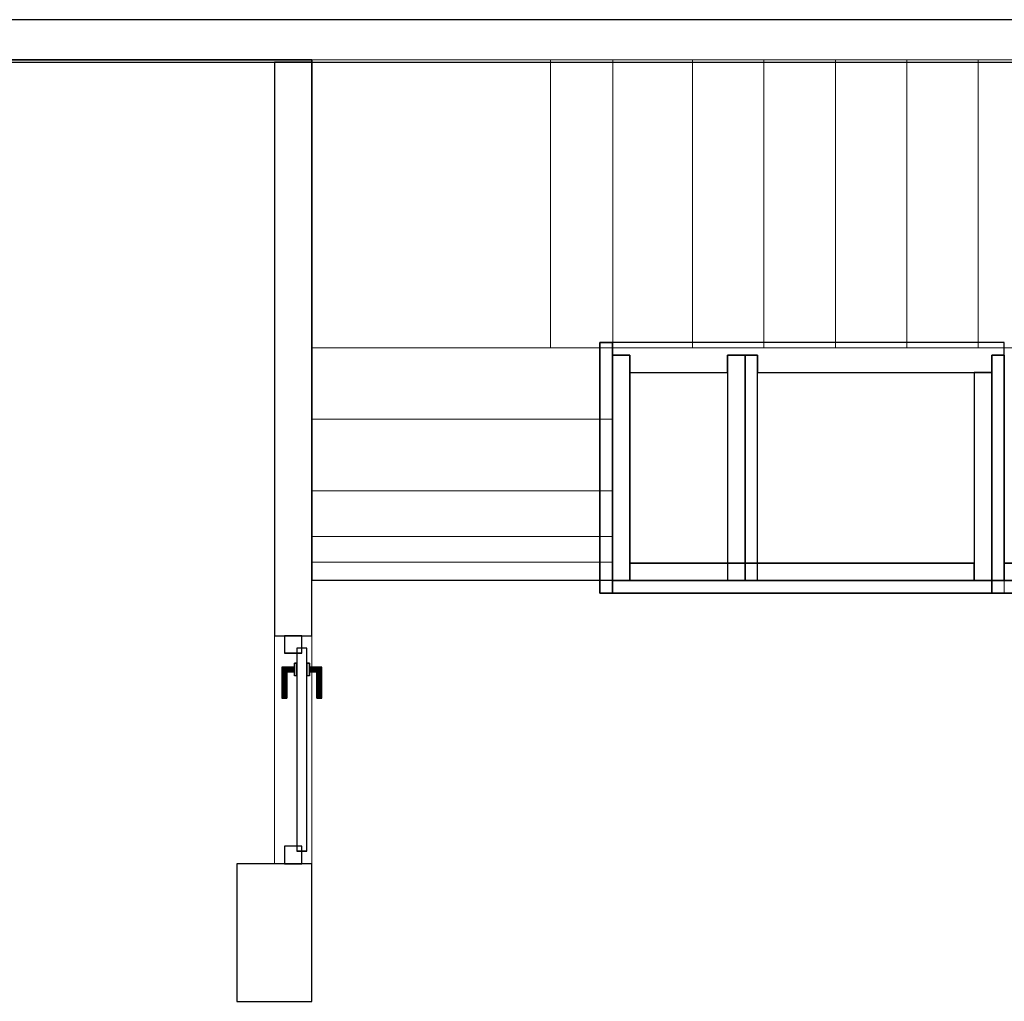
# Model space of a CAD drawing. Header units: metres. Extents: x 397.7 to 427.5, y 12.8 to 28.3.
# Tile 5 of 9: x 409.7 to 413.6, y 24.3 to 28.2. Entities that reach past the tile are written whole.
import ezdxf

# ---------------------------------------------------------------- set-up
doc = ezdxf.new("R2010")
doc.units = ezdxf.units.M
doc.layers.add('01_CARPINTERIA', color=5, linetype='Continuous', lineweight=25, true_color=0x0000ff)
doc.layers.add('01_SUELOS', color=7, linetype='Continuous', lineweight=25, true_color=0x007f00)
for name, color, linetype, lineweight in [('A-GENM-____-OTLN', 7, 'Continuous', 18), ('A-WALL-____-MCUT', 7, 'Continuous', 25), ('A-WALL-____-OTLN', 7, 'Continuous', 25), ('S-STRS-____-OTLN', 7, 'Continuous', 18)]:
    doc.layers.add(name, color=color, linetype=linetype, lineweight=lineweight)

# ---------------------------------------------------------------- blocks, each defined once
blk = doc.blocks.new('Family - Peldaño final-151515-09_CLI_AIGUA_PSC')
at = {"layer": 'S-STRS-____-OTLN', "color": 253, "true_color": 0xaaaaaa}
for p, q in [((1.1998, 2.0879), (0, 2.0879)), ((0, 2.0879), (1.1998, 2.0879)), ((0, 2.0879), (0, 0.9379)), ((0, 0.9379), (0, 2.0879)), ((1.1998, 2.0879), (0, 2.0879)), ((0, 2.0879), (1.1998, 2.0879)), ((0, 2.0879), (0, 0.9379)), ((0, 0.9379), (0, 2.0879)), ((3.799, 2.0879), (0.952, 2.0879)), ((0.952, 2.0879), (1.1998, 2.0879)), ((0.952, 0.9379), (0.952, 2.0879)), ((1.1998, 0.9379), (1.1998, 2.0879)), ((1.1998, 2.0879), (1.1998, 0.9379)), ((1.519, 2.0879), (1.1998, 2.0879)), ((1.1998, 2.0879), (1.1998, 0.9379)), ((1.1998, 0.9379), (1.1998, 2.0879)), ((1.1998, 0.9379), (1.1998, 2.0879)), ((1.1998, 2.0879), (1.1998, 0.9379)), ((1.519, 2.0879), (1.1998, 2.0879)), ((1.1998, 2.0879), (1.519, 2.0879)), ((1.1998, 2.0879), (1.1998, 0.9379)), ((1.1998, 0.9379), (1.1998, 2.0879)), ((1.519, 0.9379), (1.519, 2.0879)), ((1.519, 2.0879), (1.804, 2.0879)), ((1.519, 0.9379), (1.519, 2.0879)), ((1.804, 2.0879), (1.519, 2.0879)), ((1.519, 2.0879), (1.804, 2.0879)), ((1.519, 2.0879), (1.519, 0.9379)), ((1.519, 0.9379), (1.519, 2.0879)), ((1.519, 0.9379), (1.519, 2.0879)), ((1.519, 2.0879), (1.519, 0.9379)), ((1.804, 2.0879), (2.089, 2.0879)), ((1.804, 0.9379), (1.804, 2.0879)), ((1.804, 0.9379), (1.804, 2.0879)), ((2.089, 2.0879), (1.804, 2.0879)), ((1.804, 2.0879), (2.089, 2.0879)), ((1.804, 2.0879), (1.804, 0.9379)), ((1.804, 0.9379), (1.804, 2.0879)), ((1.804, 0.9379), (1.804, 2.0879)), ((1.804, 2.0879), (1.804, 0.9379)), ((2.089, 2.0879), (2.374, 2.0879)), ((2.089, 0.9379), (2.089, 2.0879)), ((2.089, 0.9379), (2.089, 2.0879)), ((2.089, 0.9379), (2.089, 2.0879)), ((2.089, 2.0879), (2.089, 0.9379)), ((2.374, 2.0879), (2.089, 2.0879)), ((2.089, 2.0879), (2.374, 2.0879)), ((2.089, 2.0879), (2.089, 0.9379)), ((2.089, 0.9379), (2.089, 2.0879)), ((2.374, 2.0879), (2.659, 2.0879)), ((2.374, 0.9379), (2.374, 2.0879)), ((2.374, 0.9379), (2.374, 2.0879)), ((2.374, 0.9379), (2.374, 2.0879)), ((2.374, 2.0879), (2.374, 0.9379)), ((2.659, 2.0879), (2.374, 2.0879)), ((2.374, 2.0879), (2.659, 2.0879)), ((2.374, 2.0879), (2.374, 0.9379)), ((2.374, 0.9379), (2.374, 2.0879)), ((2.659, 2.0879), (2.944, 2.0879)), ((2.659, 0.9379), (2.659, 2.0879)), ((2.659, 0.9379), (2.659, 2.0879)), ((2.944, 2.0879), (2.659, 2.0879)), ((2.659, 2.0879), (2.944, 2.0879)), ((2.659, 2.0879), (2.659, 0.9379)), ((2.659, 0.9379), (2.659, 2.0879)), ((2.659, 0.9379), (2.659, 2.0879)), ((2.659, 2.0879), (2.659, 0.9379)), ((2.944, 2.0879), (3.229, 2.0879)), ((2.944, 0.9379), (2.944, 2.0879)), ((2.944, 0.9379), (2.944, 2.0879)), ((3.229, 2.0879), (2.944, 2.0879)), ((2.944, 2.0879), (3.229, 2.0879)), ((2.944, 2.0879), (2.944, 0.9379)), ((2.944, 0.9379), (2.944, 2.0879)), ((2.944, 0.9379), (2.944, 2.0879)), ((2.944, 2.0879), (2.944, 0.9379)), ((3.229, 2.0879), (3.514, 2.0879)), ((3.229, 0.9379), (3.229, 2.0879)), ((3.229, 0.9379), (3.229, 2.0879)), ((3.229, 0.9379), (3.229, 2.0879)), ((3.229, 2.0879), (3.229, 0.9379)), ((3.514, 2.0879), (3.229, 2.0879)), ((3.229, 2.0879), (3.514, 2.0879)), ((3.229, 2.0879), (3.229, 0.9379)), ((3.229, 0.9379), (3.229, 2.0879)), ((3.514, 2.0879), (3.799, 2.0879)), ((3.514, 0.9379), (3.514, 2.0879)), ((3.514, 0.9379), (3.514, 2.0879)), ((3.799, 2.0879), (3.514, 2.0879)), ((3.514, 2.0879), (3.799, 2.0879)), ((3.514, 2.0879), (3.514, 0.9379)), ((3.514, 0.9379), (3.514, 2.0879)), ((3.514, 0.9379), (3.514, 2.0879)), ((3.514, 2.0879), (3.514, 0.9379)), ((3.799, 2.0879), (3.799, 0.9379)), ((3.799, 0.9379), (3.799, 2.0879)), ((4.9492, 2.0879), (3.799, 2.0879)), ((3.799, 2.0879), (4.9492, 2.0879)), ((3.799, 2.0879), (3.799, 0.9379)), ((3.799, 0.9379), (3.799, 2.0879)), ((3.799, 0.9379), (3.799, 2.0879)), ((3.799, 2.0879), (3.799, 0.9379)), ((4.9492, 2.0879), (3.799, 2.0879)), ((3.799, 2.0879), (4.9492, 2.0879)), ((3.799, 2.0879), (3.799, 0.9379)), ((3.799, 0.9379), (3.799, 2.0879)), ((4.949, 0.9378), (4.9492, 2.0879)), ((4.9492, 2.0879), (4.949, 0.9378)), ((4.949, 0.9378), (4.9492, 2.0879)), ((4.9492, 2.0879), (4.949, 0.9378)), ((3.7991, 1.1372), (3.7989, 0.0002)), ((3.799, 0.9379), (3.7991, 1.1372)), ((3.7991, 1.1372), (4.9491, 1.1371)), ((4.9489, 0), (4.9491, 1.1371)), ((4.9491, 1.1371), (4.949, 0.9378)), ((0, 0.9379), (1.1998, 0.9379)), ((1.1998, 0.9379), (0, 0.9379)), ((0, 0.9379), (1.1998, 0.9379)), ((1.1998, 0.9379), (0, 0.9379)), ((0, 0.9379), (0, 0.1858)), ((0, 0.6529), (0, 0.9379)), ((0, 0.9379), (1.1998, 0.9379)), ((1.1998, 0.9379), (0, 0.9379)), ((1.1998, 0.9379), (0, 0.9379)), ((0, 0.9379), (1.1998, 0.9379)), ((0, 0.9379), (0, 0.6529)), ((0, 0.6529), (0, 0.9379)), ((1.1998, 0.9379), (0.952, 0.9379)), ((0.952, 0.9379), (3.799, 0.9379)), ((1.1998, 0.9379), (1.519, 0.9379)), ((1.1998, 0.1858), (1.1998, 0.9379)), ((1.1998, 0.9379), (1.1998, 0.6529)), ((1.1998, 0.6529), (1.1998, 0.9379)), ((1.1998, 0.9379), (1.1998, 0.6529)), ((1.1998, 0.9379), (1.519, 0.9379)), ((1.519, 0.9379), (1.1998, 0.9379)), ((1.804, 0.9379), (1.519, 0.9379)), ((1.519, 0.9379), (1.804, 0.9379)), ((1.804, 0.9379), (1.519, 0.9379)), ((2.089, 0.9379), (1.804, 0.9379)), ((1.804, 0.9379), (2.089, 0.9379)), ((2.089, 0.9379), (1.804, 0.9379)), ((2.374, 0.9379), (2.089, 0.9379)), ((2.089, 0.9379), (2.374, 0.9379)), ((2.374, 0.9379), (2.089, 0.9379)), ((2.659, 0.9379), (2.374, 0.9379)), ((2.374, 0.9379), (2.659, 0.9379)), ((2.659, 0.9379), (2.374, 0.9379)), ((2.944, 0.9379), (2.659, 0.9379)), ((2.659, 0.9379), (2.944, 0.9379)), ((2.944, 0.9379), (2.659, 0.9379)), ((3.229, 0.9379), (2.944, 0.9379)), ((2.944, 0.9379), (3.229, 0.9379)), ((3.229, 0.9379), (2.944, 0.9379)), ((3.514, 0.9379), (3.229, 0.9379)), ((3.229, 0.9379), (3.514, 0.9379)), ((3.514, 0.9379), (3.229, 0.9379)), ((3.799, 0.9379), (3.514, 0.9379)), ((3.514, 0.9379), (3.799, 0.9379)), ((3.799, 0.9379), (3.514, 0.9379)), ((3.799, 0.9379), (4.949, 0.9378)), ((4.949, 0.9378), (3.799, 0.9379)), ((4.949, 0.9378), (3.799, 0.9379)), ((3.799, 0.9379), (4.949, 0.9378)), ((3.799, 0.9379), (3.799, 0.5702)), ((3.799, 0.5702), (3.799, 0.9379)), ((3.799, 0.9379), (4.949, 0.9378)), ((4.949, 0.9378), (3.799, 0.9379)), ((4.949, 0.9378), (3.799, 0.9379)), ((3.799, 0.9379), (3.799, 0.5702)), ((3.799, 0.9379), (4.949, 0.9378)), ((4.949, 0.57), (4.949, 0.9378)), ((4.949, 0.9378), (4.949, 0.57)), ((4.949, 0.57), (4.949, 0.9378)), ((0, 0.3679), (0, 0.6529)), ((1.1998, 0.6529), (0, 0.6529)), ((1.1998, 0.6529), (0, 0.6529)), ((0, 0.6529), (1.1998, 0.6529)), ((1.1998, 0.6529), (0, 0.6529)), ((1.1998, 0.6529), (0, 0.6529)), ((0, 0.6529), (1.1998, 0.6529)), ((0, 0.6529), (0, 0.3679)), ((0, 0.3679), (0, 0.6529)), ((1.1998, 0.6529), (1.1998, 0.3679)), ((1.1998, 0.3679), (1.1998, 0.6529)), ((1.1998, 0.6529), (1.1998, 0.3679)), ((4.949, 0.57), (3.799, 0.5702)), ((3.799, 0.5702), (4.949, 0.57)), ((3.799, 0.5702), (3.799, 0.2852)), ((3.799, 0.2852), (3.799, 0.5702)), ((3.799, 0.5702), (4.949, 0.57)), ((4.949, 0.57), (3.799, 0.5702)), ((3.799, 0.5702), (4.949, 0.57)), ((3.799, 0.5702), (4.949, 0.57)), ((3.799, 0.2852), (3.799, 0.5702)), ((4.949, 0.285), (4.949, 0.57)), ((4.949, 0.57), (4.949, 0.285)), ((4.949, 0.57), (4.949, 0.285)), ((1.1998, 0.3679), (0, 0.3679)), ((0, 0.3679), (1.1998, 0.3679)), ((0, 0.3679), (0, 0.0829)), ((0, 0.0829), (0, 0.3679)), ((0, 0.3679), (0, 0.0829)), ((1.1998, 0.3679), (0, 0.3679)), ((1.1998, 0.3679), (0, 0.3679)), ((0, 0.3679), (1.1998, 0.3679)), ((1.1998, 0.3679), (0, 0.3679)), ((1.1998, 0.0829), (1.1998, 0.3679)), ((1.1998, 0.3679), (1.1998, 0.0829)), ((1.1998, 0.0829), (1.1998, 0.3679)), ((3.7989, 0.0002), (3.799, 0.2852)), ((3.799, 0.2852), (3.7989, 0.0002)), ((3.7989, 0.0002), (3.799, 0.2852)), ((3.799, 0.2852), (4.949, 0.285)), ((4.949, 0.285), (3.799, 0.2852)), ((3.799, 0.2852), (4.949, 0.285)), ((3.799, 0.2852), (4.949, 0.285)), ((4.949, 0.285), (3.799, 0.2852)), ((3.799, 0.2852), (4.949, 0.285)), ((4.949, 0.285), (4.9489, 0)), ((4.9489, 0), (4.949, 0.285)), ((4.949, 0.285), (4.9489, 0)), ((0, 0.1858), (0, 0.0829)), ((1.1998, 0.1858), (0, 0.1858)), ((1.1998, 0.0829), (1.1998, 0.1858)), ((0, 0.0829), (1.1998, 0.0829)), ((1.1998, 0.0829), (0, 0.0829)), ((0, 0.0829), (1.1998, 0.0829)), ((1.1998, 0.0829), (0, 0.0829)), ((4.9489, 0), (3.7989, 0.0002)), ((3.7989, 0.0002), (4.9489, 0)), ((3.7989, 0.0002), (4.9489, 0)), ((4.9489, 0), (3.7989, 0.0002))]:
    blk.add_line(p, q, dxfattribs=at)
blk = doc.blocks.new('Family - Forjat P5-151942-09_CLI_AIGUA_PSC')
at = {"layer": '01_SUELOS', "color": 9, "true_color": 0xaad4aa}
for p, q in [((12.5318, 14.9576), (2.9654, 14.9576)), ((2.9654, 14.9576), (12.5318, 14.9576)), ((12.5318, 12.8788), (12.5318, 14.9576)), ((12.5318, 14.9576), (12.5318, 12.8788)), ((17.4818, 12.8815), (12.5318, 12.8788)), ((12.5318, 12.8788), (17.4818, 12.8815))]:
    blk.add_line(p, q, dxfattribs=at)
blk = doc.blocks.new('Family - Envans PB-155415-09_CLI_AIGUA_PSC')
at = {"layer": 'A-WALL-____-MCUT', "color": 253, "true_color": 0xaaaaaa}
for p, q in [((0.9849, 0.12), (0.05, 0.12)), ((0.05, 0.12), (0.05, 0.05)), ((0.9849, 0.05), (0.9849, 0.12)), ((1.4949, 0.12), (1.1049, 0.12)), ((1.1049, 0.12), (1.1049, 0.05)), ((1.4949, 0.05), (1.4949, 0.12)), ((0, 0.05), (0, 0)), ((0.05, 0.05), (0, 0.05)), ((1.1049, 0.05), (0.9849, 0.05)), ((1.5649, 0.05), (1.4949, 0.05)), ((1.5649, 0), (1.5649, 0.05)), ((0, 0), (1.5649, 0))]:
    blk.add_line(p, q, dxfattribs=at)
at = {"layer": 'A-WALL-____-OTLN', "color": 253, "true_color": 0xaaaaaa}
for p, q in [((0.05, 0.12), (0.05, 0.05)), ((0.9849, 0.12), (0.05, 0.12)), ((0.9849, 0.05), (0.9849, 0.12)), ((1.1049, 0.12), (1.1049, 0.05)), ((1.4949, 0.12), (1.1049, 0.12)), ((1.4949, 0.05), (1.4949, 0.12)), ((0, 0.05), (0, 0)), ((0.05, 0.05), (0, 0.05)), ((1.1049, 0.05), (0.9849, 0.05)), ((1.5649, 0.05), (1.4949, 0.05)), ((1.5649, 0), (1.5649, 0.05)), ((0, 0), (1.5649, 0))]:
    blk.add_line(p, q, dxfattribs=at)
at = {"layer": 'A-WALL-____-OTLN', "color": 253, "lineweight": 18, "true_color": 0xaaaaaa}
blk.add_line((0, 0), (1.6149, 0), dxfattribs=at)
blk = doc.blocks.new('Family - Envans PB-155440-09_CLI_AIGUA_PSC')
at = {"layer": 'A-WALL-____-MCUT', "color": 253, "true_color": 0xaaaaaa}
for p, q in [((0.83, 0.12), (0, 0.12)), ((0, 0.12), (0, 0.05)), ((0.83, 0.05), (0.83, 0.12)), ((0, 0.05), (0, 0)), ((0.9, 0.05), (0, 0.05)), ((0, 0.05), (0.83, 0.05)), ((0.9, 0), (0.9, 0.05)), ((0, 0), (0.9, 0))]:
    blk.add_line(p, q, dxfattribs=at)
at = {"layer": 'A-WALL-____-OTLN', "color": 253, "true_color": 0xaaaaaa}
for p, q in [((0.83, 0.12), (0, 0.12)), ((0, 0.12), (0, 0.05)), ((0.83, 0.05), (0.83, 0.12)), ((0, 0.05), (0, 0)), ((0, 0.05), (0.9, 0.05)), ((0, 0.05), (0.83, 0.05)), ((0.9, 0.05), (0.9, 0)), ((0.9, 0), (0, 0))]:
    blk.add_line(p, q, dxfattribs=at)
at = {"layer": 'A-WALL-____-OTLN', "color": 253, "lineweight": 18, "true_color": 0xaaaaaa}
blk.add_line((-0.05, 0), (0.9, 0), dxfattribs=at)
blk = doc.blocks.new('Family - Envans PB-155580-09_CLI_AIGUA_PSC')
at = {"layer": 'A-WALL-____-MCUT', "color": 253, "true_color": 0xaaaaaa}
for p, q in [((1.4449, 0.12), (0.07, 0.12)), ((0.07, 0.12), (0.07, 0.05)), ((1.4449, 0.05), (1.4449, 0.12)), ((0, 0.05), (0, 0)), ((1.5149, 0.05), (0, 0.05)), ((0.07, 0.05), (1.4449, 0.05)), ((1.5149, 0), (1.5149, 0.05)), ((0, 0), (1.5149, 0))]:
    blk.add_line(p, q, dxfattribs=at)
at = {"layer": 'A-WALL-____-OTLN', "color": 253, "true_color": 0xaaaaaa}
for p, q in [((0.07, 0.05), (0.07, 0.12)), ((0.07, 0.12), (1.4449, 0.12)), ((1.4449, 0.12), (1.4449, 0.05)), ((0, 0.05), (1.5149, 0.05)), ((0, 0), (0, 0.05)), ((1.4449, 0.05), (0.07, 0.05)), ((1.5149, 0.05), (1.5149, 0)), ((1.5149, 0), (0, 0))]:
    blk.add_line(p, q, dxfattribs=at)
at = {"layer": 'A-WALL-____-OTLN', "color": 253, "lineweight": 18, "true_color": 0xaaaaaa}
blk.add_line((0, 0), (1.5149, 0), dxfattribs=at)
blk = doc.blocks.new('Family - Envans PB-155603-09_CLI_AIGUA_PSC')
at = {"layer": 'A-WALL-____-MCUT', "color": 253, "true_color": 0xaaaaaa}
for p, q in [((0.95, 0.12), (0.05, 0.12)), ((0.05, 0.12), (0.05, 0.05)), ((0.95, 0.05), (0.95, 0.12)), ((0, 0.05), (0, 0)), ((1, 0.05), (0, 0.05)), ((0.05, 0.05), (0.95, 0.05)), ((1, 0), (1, 0.05)), ((0, 0), (1, 0))]:
    blk.add_line(p, q, dxfattribs=at)
at = {"layer": 'A-WALL-____-OTLN', "color": 253, "true_color": 0xaaaaaa}
for p, q in [((0.05, 0.05), (0.05, 0.12)), ((0.05, 0.12), (0.95, 0.12)), ((0.95, 0.12), (0.95, 0.05)), ((0, 0.05), (1, 0.05)), ((0, 0), (0, 0.05)), ((0.95, 0.05), (0.05, 0.05)), ((1, 0.05), (1, 0)), ((1, 0), (0, 0))]:
    blk.add_line(p, q, dxfattribs=at)
at = {"layer": 'A-WALL-____-OTLN', "color": 253, "lineweight": 18, "true_color": 0xaaaaaa}
blk.add_line((0, 0), (1, 0), dxfattribs=at)
blk = doc.blocks.new('Family - Envans PB-155670-09_CLI_AIGUA_PSC')
at = {"layer": 'A-WALL-____-MCUT', "color": 253, "true_color": 0xaaaaaa}
for p, q in [((0.9, 0.12), (0, 0.12)), ((0, 0.12), (0, 0.05)), ((0.9, 0.05), (0.9, 0.12)), ((0.9, 0.05), (0, 0.05)), ((0, 0.05), (0, 0)), ((0, 0.05), (0.9, 0.05)), ((0.9, 0), (0.9, 0.05)), ((0, 0), (0.9, 0))]:
    blk.add_line(p, q, dxfattribs=at)
at = {"layer": 'A-WALL-____-OTLN', "color": 253, "true_color": 0xaaaaaa}
for p, q in [((0.9, 0.12), (0, 0.12)), ((0, 0.12), (0, 0.05)), ((0.9, 0.05), (0.9, 0.12)), ((0.9, 0.05), (0, 0.05)), ((0, 0.05), (0, 0)), ((0.9, 0.05), (0, 0.05)), ((0.9, 0), (0.9, 0.05)), ((0, 0), (0.9, 0))]:
    blk.add_line(p, q, dxfattribs=at)
at = {"layer": 'A-WALL-____-OTLN', "color": 253, "lineweight": 18, "true_color": 0xaaaaaa}
blk.add_line((0, 0), (0.9, 0), dxfattribs=at)
blk = doc.blocks.new('Family - Envans PB-155889-09_CLI_AIGUA_PSC')
at = {"layer": 'A-WALL-____-MCUT', "color": 253, "true_color": 0xaaaaaa}
for p, q in [((0.9956, 0.12), (0.05, 0.12)), ((0.05, 0.12), (0.05, 0.05)), ((0.9956, 0.05), (0.9956, 0.12)), ((0, 0.05), (0, 0)), ((1.0656, 0.05), (0, 0.05)), ((0.05, 0.05), (0.9956, 0.05)), ((1.0656, 0), (1.0656, 0.05)), ((0, 0), (1.0656, 0))]:
    blk.add_line(p, q, dxfattribs=at)
at = {"layer": 'A-WALL-____-OTLN', "color": 253, "true_color": 0xaaaaaa}
for p, q in [((0.05, 0.05), (0.05, 0.12)), ((0.05, 0.12), (0.9956, 0.12)), ((0.9956, 0.12), (0.9956, 0.05)), ((0, 0.05), (1.0656, 0.05)), ((0, 0), (0, 0.05)), ((0.9956, 0.05), (0.05, 0.05)), ((1.0656, 0.05), (1.0656, 0)), ((1.0656, 0), (0, 0))]:
    blk.add_line(p, q, dxfattribs=at)
at = {"layer": 'A-WALL-____-OTLN', "color": 253, "lineweight": 18, "true_color": 0xaaaaaa}
blk.add_line((0.05, 0), (1.0656, 0), dxfattribs=at)
blk = doc.blocks.new('Family - LONDR55-XX_ZZ-ARQ-CAA-M3D-Londres55-156046-09_CLI_AIGUA_PSC')
at = {"layer": '01_CARPINTERIA', "color": 161, "true_color": 0xaaaaff}
for p, q in [((0.1263, 0.1487), (0.125, 0.15)), ((0.125, 0.15), (0.125, 0.1)), ((0.125, 0.15), (0.1263, 0.1487)), ((0.25, 0.15), (0.125, 0.15)), ((0.13, 0.145), (0.1263, 0.1487)), ((0.1263, 0.1487), (0.1263, 0.1)), ((0.1263, 0.1487), (0.1263, 0.1)), ((0.1263, 0.1487), (0.13, 0.145)), ((0.25, 0.1487), (0.1263, 0.1487)), ((0.25, 0.1487), (0.1263, 0.1487)), ((0.135, 0.14), (0.13, 0.145)), ((0.13, 0.145), (0.13, 0.1)), ((0.13, 0.145), (0.13, 0.1)), ((0.13, 0.145), (0.135, 0.14)), ((0.25, 0.145), (0.13, 0.145)), ((0.25, 0.145), (0.13, 0.145)), ((0.135, 0.1), (0.135, 0.14)), ((0.135, 0.14), (0.135, 0.1)), ((0.135, 0.14), (0.14, 0.135)), ((0.14, 0.135), (0.135, 0.14)), ((0.135, 0.14), (0.25, 0.14)), ((0.25, 0.14), (0.135, 0.14)), ((0.14, 0.135), (0.14, 0.1)), ((0.14, 0.135), (0.1437, 0.1313)), ((0.1437, 0.1313), (0.14, 0.135)), ((0.14, 0.135), (0.14, 0.1)), ((0.25, 0.135), (0.14, 0.135)), ((0.25, 0.135), (0.14, 0.135)), ((0.1437, 0.1313), (0.1437, 0.1)), ((0.1437, 0.1313), (0.145, 0.13)), ((0.145, 0.13), (0.1437, 0.1313)), ((0.1437, 0.1313), (0.1437, 0.1)), ((0.25, 0.1313), (0.1437, 0.1313)), ((0.25, 0.1313), (0.1437, 0.1313)), ((0.145, 0.13), (0.145, 0.1)), ((0.25, 0.13), (0.145, 0.13)), ((0.25, 0.1487), (0.25, 0.15)), ((0.25, 0.15), (0.25, 0.1487)), ((0.25, 0.145), (0.25, 0.1487)), ((0.25, 0.1487), (0.25, 0.145)), ((0.25, 0.145), (0.25, 0.14)), ((0.25, 0.14), (0.25, 0.145)), ((0.25, 0.14), (0.25, 0.135)), ((0.25, 0.135), (0.25, 0.14)), ((0.25, 0.135), (0.25, 0.1313)), ((0.25, 0.1313), (0.25, 0.135)), ((0.25, 0.1313), (0.25, 0.13)), ((0.25, 0.13), (0.25, 0.1313)), ((0.86, 0.09), (0.05, 0.09)), ((0.05, 0.09), (0.05, 0.05)), ((0.86, 0.09), (0.05, 0.09)), ((0.05, 0.09), (0.05, 0.05)), ((0.16, 0.1), (0.11, 0.1)), ((0.11, 0.1), (0.16, 0.1)), ((0.11, 0.1), (0.11, 0.09)), ((0.11, 0.09), (0.11, 0.1)), ((0.16, 0.09), (0.11, 0.09)), ((0.11, 0.09), (0.16, 0.09)), ((0.1263, 0.1), (0.125, 0.1)), ((0.125, 0.1), (0.1263, 0.1)), ((0.13, 0.1), (0.1263, 0.1)), ((0.1263, 0.1), (0.13, 0.1)), ((0.135, 0.1), (0.13, 0.1)), ((0.13, 0.1), (0.135, 0.1)), ((0.14, 0.1), (0.135, 0.1)), ((0.135, 0.1), (0.14, 0.1)), ((0.14, 0.1), (0.1437, 0.1)), ((0.1437, 0.1), (0.14, 0.1)), ((0.1437, 0.1), (0.145, 0.1)), ((0.145, 0.1), (0.1437, 0.1)), ((0.16, 0.1), (0.16, 0.09)), ((0.16, 0.1), (0.16, 0.09)), ((0.86, 0.05), (0.86, 0.09)), ((0.86, 0.09), (0.86, 0.05)), ((0.07, 0.07), (0, 0.07)), ((0, 0.07), (0, 0)), ((0.07, 0.07), (0, 0.07)), ((0, 0.07), (0, 0)), ((0.05, 0.05), (0.86, 0.05)), ((0.05, 0.05), (0.86, 0.05)), ((0.07, 0), (0.07, 0.07)), ((0.07, 0.07), (0.07, 0)), ((0.11, 0.05), (0.16, 0.05)), ((0.16, 0.05), (0.11, 0.05)), ((0.11, 0.05), (0.11, 0.04)), ((0.11, 0.04), (0.11, 0.05)), ((0.11, 0.04), (0.16, 0.04)), ((0.16, 0.04), (0.11, 0.04)), ((0.1263, 0.04), (0.125, 0.04)), ((0.125, 0.04), (0.1263, 0.04)), ((0.125, 0.04), (0.125, -0.01)), ((0.13, 0.04), (0.1263, 0.04)), ((0.1263, 0.04), (0.13, 0.04)), ((0.1263, 0.04), (0.1263, -0.0087)), ((0.1263, 0.04), (0.1263, -0.0087)), ((0.13, 0.04), (0.135, 0.04)), ((0.135, 0.04), (0.13, 0.04)), ((0.13, 0.04), (0.13, -0.005)), ((0.13, 0.04), (0.13, -0.005)), ((0.135, 0.04), (0.14, 0.04)), ((0.14, 0.04), (0.135, 0.04)), ((0.135, 0), (0.135, 0.04)), ((0.135, 0.04), (0.135, 0)), ((0.14, 0.04), (0.1437, 0.04)), ((0.1437, 0.04), (0.14, 0.04)), ((0.14, 0.04), (0.14, 0.005)), ((0.14, 0.04), (0.14, 0.005)), ((0.1437, 0.04), (0.145, 0.04)), ((0.145, 0.04), (0.1437, 0.04)), ((0.1437, 0.04), (0.1437, 0.0087)), ((0.1437, 0.04), (0.1437, 0.0087)), ((0.145, 0.04), (0.145, 0.01)), ((0.16, 0.05), (0.16, 0.04)), ((0.16, 0.05), (0.16, 0.04)), ((0.91, 0.07), (0.84, 0.07)), ((0.84, 0.07), (0.84, 0)), ((0.91, 0.07), (0.84, 0.07)), ((0.84, 0.07), (0.84, 0)), ((0.91, 0), (0.91, 0.07)), ((0.91, 0.07), (0.91, 0)), ((0, 0), (0.07, 0)), ((0, 0), (0.07, 0)), ((0.135, 0), (0.13, -0.005)), ((0.14, 0.005), (0.135, 0)), ((0.135, 0), (0.14, 0.005)), ((0.25, 0), (0.135, 0)), ((0.135, 0), (0.25, 0)), ((0.1437, 0.0087), (0.14, 0.005)), ((0.14, 0.005), (0.1437, 0.0087)), ((0.14, 0.005), (0.25, 0.005)), ((0.14, 0.005), (0.25, 0.005)), ((0.145, 0.01), (0.1437, 0.0087)), ((0.1437, 0.0087), (0.145, 0.01)), ((0.1437, 0.0087), (0.25, 0.0087)), ((0.1437, 0.0087), (0.25, 0.0087)), ((0.145, 0.01), (0.25, 0.01)), ((0.25, 0.0087), (0.25, 0.01)), ((0.25, 0.01), (0.25, 0.0087)), ((0.25, 0.005), (0.25, 0.0087)), ((0.25, 0.0087), (0.25, 0.005)), ((0.25, 0.005), (0.25, 0)), ((0.25, 0), (0.25, 0.005)), ((0.25, 0), (0.25, -0.005)), ((0.25, -0.005), (0.25, 0)), ((0.84, 0), (0.91, 0)), ((0.84, 0), (0.91, 0)), ((0.125, -0.01), (0.1263, -0.0087)), ((0.1263, -0.0087), (0.125, -0.01)), ((0.125, -0.01), (0.25, -0.01)), ((0.1263, -0.0087), (0.13, -0.005)), ((0.13, -0.005), (0.1263, -0.0087)), ((0.1263, -0.0087), (0.25, -0.0087)), ((0.1263, -0.0087), (0.25, -0.0087)), ((0.13, -0.005), (0.135, 0)), ((0.13, -0.005), (0.25, -0.005)), ((0.13, -0.005), (0.25, -0.005)), ((0.25, -0.005), (0.25, -0.0087)), ((0.25, -0.0087), (0.25, -0.005)), ((0.25, -0.0087), (0.25, -0.01)), ((0.25, -0.01), (0.25, -0.0087))]:
    blk.add_line(p, q, dxfattribs=at)
blk = doc.blocks.new('Family - Porta PSC-156047-09_CLI_AIGUA_PSC')
blk.add_blockref('Family - LONDR55-XX_ZZ-ARQ-CAA-M3D-Londres55-156046-09_CLI_AIGUA_PSC', (0, 0))
blk = doc.blocks.new('Family - Evans PSC-156072-09_CLI_AIGUA_PSC')
at = {"layer": 'A-WALL-____-MCUT', "color": 253, "true_color": 0xaaaaaa}
for p, q in [((0.91, 0.15), (0.91, 0)), ((3.1987, 0.15), (0.91, 0.15)), ((3.1987, 0), (3.1987, 0.15)), ((0.91, 0), (3.1987, 0))]:
    blk.add_line(p, q, dxfattribs=at)
at = {"layer": 'A-WALL-____-OTLN', "color": 253, "true_color": 0xaaaaaa}
for p, q in [((0.91, 0.15), (0.91, 0)), ((3.1987, 0.15), (0.91, 0.15)), ((3.1987, 0), (3.1987, 0.15)), ((0.91, 0), (3.1987, 0))]:
    blk.add_line(p, q, dxfattribs=at)
at = {"layer": 'A-WALL-____-OTLN', "color": 253, "lineweight": 18, "true_color": 0xaaaaaa}
blk.add_line((0, 0), (3.12, 0), dxfattribs=at)
blk = doc.blocks.new('Family - Vano porta PSC-156074-09_CLI_AIGUA_PSC')
at = {"layer": 'A-GENM-____-OTLN', "color": 253, "true_color": 0xaaaaaa}
for p, q in [((410.8269, 25.7696), (410.6769, 25.7696)), ((410.6769, 25.7696), (410.6769, 24.8596)), ((410.8269, 25.7696), (410.6769, 25.7696)), ((410.6769, 24.8596), (410.6769, 25.7696)), ((410.8269, 24.8596), (410.8269, 25.7696)), ((410.8269, 25.7696), (410.8269, 24.8596)), ((410.6769, 24.8596), (410.8269, 24.8596)), ((410.8269, 24.8596), (410.6769, 24.8596))]:
    blk.add_line(p, q, dxfattribs=at)
blk = doc.blocks.new('Family - LONDR55-XX_ZZ-ARQ-CAA-M3D-Londres55-156104-09_CLI_AIGUA_PSC')
at = {"layer": 'A-WALL-____-MCUT', "color": 253, "true_color": 0xaaaaaa}
for p, q in [((15.44, 0.17), (0, 0.17)), ((0, 0), (15.44, 0))]:
    blk.add_line(p, q, dxfattribs=at)
at = {"layer": 'A-WALL-____-OTLN', "color": 253, "true_color": 0xaaaaaa}
for p, q in [((15.44, 0.17), (0, 0.17)), ((0, 0), (15.44, 0))]:
    blk.add_line(p, q, dxfattribs=at)
at = {"layer": 'A-WALL-____-OTLN', "color": 253, "lineweight": 18, "true_color": 0xaaaaaa}
blk.add_line((0, 0), (15.44, 0), dxfattribs=at)
blk = doc.blocks.new('Family - Mur PSC-156112-09_CLI_AIGUA_PSC')
at = {"layer": 'A-WALL-____-MCUT', "color": 253, "true_color": 0xaaaaaa}
for p, q in [((0.55, 0.3), (0, 0.3)), ((0, 0.3), (0, 0)), ((0.55, 0), (0.55, 0.3)), ((0, 0), (0.55, 0))]:
    blk.add_line(p, q, dxfattribs=at)
at = {"layer": 'A-WALL-____-OTLN', "color": 253, "true_color": 0xaaaaaa}
for p, q in [((0.55, 0.3), (0, 0.3)), ((0, 0.3), (0, 0)), ((0.55, 0), (0.55, 0.3)), ((0, 0), (0.55, 0))]:
    blk.add_line(p, q, dxfattribs=at)
at = {"layer": 'A-WALL-____-OTLN', "color": 253, "lineweight": 18, "true_color": 0xaaaaaa}
blk.add_line((0, 0), (0.55, 0), dxfattribs=at)
blk = doc.blocks.new('LONDR55-XX_ZZ-ARQ-CAA-M3D-Londres55_ifc-1-09_CLI_AIGUA_PSC')
at = {"layer": '01_CARPINTERIA', "color": 253, "lineweight": 18, "true_color": 0xaaaaaa, "rotation": 270}
blk.add_blockref('Family - Porta PSC-156047-09_CLI_AIGUA_PSC', (410.7169, 25.7696), dxfattribs=at)
at = {"layer": '01_SUELOS', "color": 253, "lineweight": 18, "true_color": 0xaaaaaa}
blk.add_blockref('Family - Forjat P5-151942-09_CLI_AIGUA_PSC', (398.2952, 13.1106), dxfattribs=at)
at = {"layer": 'A-GENM-____-OTLN', "color": 253, "lineweight": 18, "true_color": 0xaaaaaa}
blk.add_blockref('Family - Vano porta PSC-156074-09_CLI_AIGUA_PSC', (0, 0), dxfattribs=at)
at = {"layer": 'A-WALL-____-OTLN', "color": 253, "lineweight": 18, "true_color": 0xaaaaaa}
for name, p, rotation in [('Family - LONDR55-XX_ZZ-ARQ-CAA-M3D-Londres55-156104-09_CLI_AIGUA_PSC', (421.2769, 28.2282), 180), ('Family - Evans PSC-156072-09_CLI_AIGUA_PSC', (410.8269, 24.8596), 90), ('Family - Envans PB-155415-09_CLI_AIGUA_PSC', (413.5914, 26.9396), 180), ('Family - Envans PB-155603-09_CLI_AIGUA_PSC', (411.9764, 26.9396), 270), ('Family - Envans PB-155670-09_CLI_AIGUA_PSC', (412.6064, 25.9896), 90), ('Family - Envans PB-155440-09_CLI_AIGUA_PSC', (413.5914, 25.9896), 90), ('Family - Mur PSC-156112-09_CLI_AIGUA_PSC', (410.5269, 24.8596), 270)]:
    blk.add_blockref(name, p, dxfattribs=dict(at, rotation=rotation))
for name, p in [('Family - Envans PB-155580-09_CLI_AIGUA_PSC', (412.0264, 25.9396)), ('Family - Envans PB-155889-09_CLI_AIGUA_PSC', (413.5414, 25.9396))]:
    blk.add_blockref(name, p, dxfattribs=at)
at = {"layer": 'S-STRS-____-OTLN', "color": 253, "lineweight": 18, "true_color": 0xaaaaaa}
blk.add_blockref('Family - Peldaño final-151515-09_CLI_AIGUA_PSC', (410.8278, 25.9803), dxfattribs=at)

msp = doc.modelspace()

# ---------------------------------------------------------------- block references
at = {"lineweight": 5}
msp.add_blockref('LONDR55-XX_ZZ-ARQ-CAA-M3D-Londres55_ifc-1-09_CLI_AIGUA_PSC', (0, 0), dxfattribs=at)

doc.saveas('drawing.dxf')
